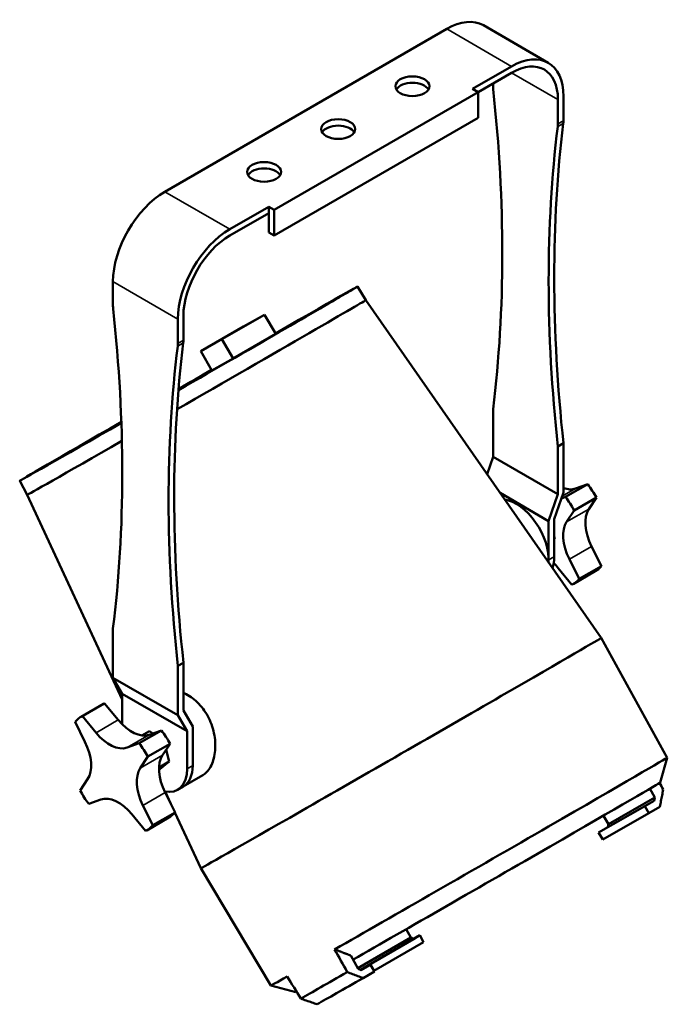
# Model space of a CAD drawing. Header units: millimetres. Extents: x 20 to 2980, y 20 to 2980.
# Tile 3 of 5: x 2164 to 2411, y 531 to 906. Entities that reach past the tile are written whole.
import ezdxf

# ---------------------------------------------------------------- set-up
doc = ezdxf.new("R2010")
doc.units = ezdxf.units.MM
doc.layers.add('Visible (ISO)', color=7, linetype='Continuous', lineweight=50)
doc.layers.add('Visible Narrow (ISO)', color=7, linetype='Continuous', lineweight=35)

msp = doc.modelspace()

# ---------------------------------------------------------------- linework, layer by layer
at = {"layer": 'Visible (ISO)'}
for p, q in [((2326.47, 902.54), (2218.99, 840.49)), ((2365.21, 889.64), (2340.47, 903.93)), ((2351.21, 888.25), (2336.37, 879.68)), ((2351.21, 885.8), (2338.49, 878.45)), ((2336.37, 879.68), (2338.49, 878.45)), ((2344.14, 880.63), (2344.14, 881.72)), ((2260.71, 833.54), (2338.49, 878.45)), ((2338.49, 878.45), (2338.49, 868.65)), ((2368.89, 866.34), (2368.89, 875.59)), ((2371.01, 867.56), (2371.01, 876.82)), ((2338.49, 868.65), (2260.71, 823.75)), ((2258.58, 834.77), (2243.73, 826.2)), ((2258.58, 834.77), (2260.71, 833.54)), ((2258.58, 834.77), (2258.58, 832.32)), ((2260.71, 833.54), (2260.71, 823.75)), ((2258.58, 832.32), (2243.73, 823.75)), ((2258.58, 832.32), (2258.58, 824.97)), ((2260.71, 823.75), (2258.58, 824.97)), ((2199.19, 806.19), (2199.19, 796.94)), ((2292.45, 804.3), (2295.6, 799.13)), ((2295.6, 799.13), (2385.38, 670.31)), ((2226.06, 783.87), (2226.06, 793.13)), ((2257.02, 793.59), (2240.76, 784.2)), ((2248.99, 789.02), (2257.02, 793.59)), ((2257.02, 793.59), (2261.24, 786.26)), ((2223.94, 791.9), (2223.94, 782.65)), ((2232.73, 779.63), (2248.99, 789.02)), ((2261.24, 786.26), (2244.97, 776.87)), ((2240.76, 784.2), (2232.73, 779.63)), ((2240.76, 784.2), (2244.97, 776.87)), ((2236.95, 772.29), (2232.73, 779.63)), ((2244.97, 776.87), (2236.95, 772.29)), ((2344.14, 739.41), (2344.14, 757.61)), ((2371.01, 744.55), (2368.89, 743.32)), ((2371.01, 725.77), (2371.01, 744.55)), ((2368.89, 725.12), (2368.89, 743.32)), ((2344.14, 739.41), (2341.85, 732.78)), ((2344.14, 739.41), (2368.89, 725.12)), ((2163.6, 730.22), (2166.49, 724.9)), ((2371.8, 724.07), (2380.27, 728.96)), ((2375.63, 727.3), (2380.27, 728.96)), ((2166.49, 724.9), (2202.72, 646.91)), ((2346.85, 725.6), (2365.36, 714.91)), ((2368.89, 725.12), (2365.36, 714.91)), ((2367.48, 715.56), (2371.01, 725.77)), ((2371.8, 724.07), (2370.23, 723.51)), ((2375.11, 718.95), (2383.58, 723.84)), ((2383.58, 723.84), (2380.69, 719.49)), ((2372.21, 714.59), (2375.11, 718.95)), ((2365.36, 700.05), (2365.36, 714.91)), ((2367.48, 701.27), (2367.48, 715.56)), ((2367.75, 708.15), (2367.48, 709.15)), ((2367.48, 707.93), (2367.75, 708.15)), ((2367.75, 708.15), (2367.48, 707.99)), ((2381.72, 705.24), (2385.48, 697.72)), ((2377, 692.83), (2373.25, 700.35)), ((2369.01, 696.96), (2374.23, 690.61)), ((2383.15, 695.74), (2374.67, 690.85)), ((2385.48, 697.72), (2377, 692.83)), ((2199.19, 673.92), (2199.19, 655.14)), ((2410.57, 624.67), (2385.38, 670.31)), ((2226.06, 660.86), (2223.94, 659.63)), ((2226.06, 642.65), (2226.06, 660.86)), ((2223.94, 659.63), (2223.94, 640.85)), ((2199.19, 655.14), (2223.94, 640.85)), ((2202.72, 649.02), (2199.19, 655.14)), ((2227.47, 634.73), (2202.72, 649.02)), ((2202.72, 637.35), (2202.72, 649.02)), ((2187.05, 640.26), (2195.53, 645.15)), ((2187.5, 640.5), (2195.97, 645.39)), ((2195.97, 645.39), (2201.19, 639.04)), ((2226.06, 642.65), (2229.59, 636.53)), ((2184.72, 638.28), (2188.48, 630.76)), ((2192.72, 634.15), (2187.5, 640.5)), ((2223.94, 640.85), (2227.47, 634.73)), ((2217.65, 635.07), (2209.18, 630.18)), ((2210.22, 633.14), (2213.16, 634.84)), ((2213.01, 633.41), (2217.65, 635.07)), ((2213.16, 634.84), (2214.37, 633.89)), ((2227.47, 620.44), (2227.47, 634.73)), ((2229.59, 621.66), (2229.59, 636.53)), ((2209.18, 630.18), (2204.54, 628.52)), ((2220.96, 629.95), (2212.49, 625.06)), ((2220.96, 629.95), (2218.06, 625.6)), ((2219.47, 627.71), (2220.67, 623.23)), ((2209.59, 620.71), (2212.49, 625.06)), ((2216.74, 620.97), (2220.67, 623.23)), ((2220.67, 623.23), (2217.03, 620.33)), ((2407.92, 615.19), (2410.57, 624.67)), ((2216.74, 620.16), (2217.03, 620.33)), ((2189.51, 616.51), (2186.62, 612.16)), ((2233.44, 617.97), (2225.97, 613.65)), ((2223.85, 612.43), (2225.97, 613.65)), ((2404, 612.86), (2405.85, 609.48)), ((2189.93, 607.04), (2194.57, 608.7)), ((2219.05, 611.76), (2221.21, 607.12)), ((2219.1, 611.35), (2222.85, 603.83)), ((2405.85, 609.48), (2388.14, 599.38)), ((2405.85, 609.48), (2405.63, 608.2)), ((2214.38, 598.94), (2210.63, 606.46)), ((2402.09, 606.16), (2384.41, 596.08)), ((2405.63, 608.2), (2387.95, 598.12)), ((2405.63, 608.2), (2402.09, 606.16)), ((2402.09, 606.16), (2403.53, 603.52)), ((2407.79, 605.98), (2403.53, 603.52)), ((2206.39, 603.07), (2211.6, 596.72)), ((2212.05, 596.96), (2220.53, 601.85)), ((2222.85, 603.83), (2214.38, 598.94)), ((2222.78, 603.74), (2232.65, 582.49)), ((2403.53, 603.52), (2385.96, 593.51)), ((2388.14, 599.38), (2386.23, 602.55)), ((2384.41, 596.08), (2387.95, 598.12)), ((2387.95, 598.12), (2388.14, 599.38)), ((2384.41, 596.08), (2385.96, 593.51)), ((2259.42, 537.77), (2232.65, 582.49)), ((2312.78, 556.09), (2292.56, 544.42)), ((2316.26, 556.93), (2293.56, 543.82)), ((2311.06, 559.29), (2312.78, 556.09)), ((2312.78, 556.09), (2313.75, 555.5)), ((2313.75, 555.5), (2316.26, 556.93)), ((2316.26, 556.93), (2317.68, 554.29)), ((2313.75, 555.5), (2293.54, 543.83)), ((2317.68, 554.29), (2298.74, 543.35)), ((2292.71, 544.16), (2289.93, 549.22)), ((2293.87, 543.7), (2297.43, 545.73)), ((2297.43, 545.73), (2293.89, 543.69)), ((2297.43, 545.73), (2298.87, 543.1)), ((2293.89, 543.69), (2292.71, 544.16)), ((2298.87, 543.1), (2294.61, 540.64)), ((2268.94, 535.29), (2259.42, 537.77))]:
    msp.add_line(p, q, dxfattribs=at)
for centre, major_axis, ratio, start_param, end_param in [((2326.47, 879.68), (14, 24.25), 0.57735, 0, 0.785398), ((2351.21, 865.39), (14, 24.25), 0.57735, 5.497787, 7.068583), ((2351.21, 865.39), (12.5, 21.65), 0.57735, 5.497787, 7.068583), ((2313.38, 878.25), (6.5, 0), 0.57735, 0.332447, 2.809146), ((2351.21, 876.54), (-5, 8.66), 0.57735, 0.785398, 0.91737), ((1948.16, 1047.47), (-282.5, 489.3), 0.57735, 3.793854, 4.058963), ((2363.94, 871.65), (-5, 8.66), 0.57735, 3.795019, 3.926991), ((2285.1, 861.92), (6.5, 0), 0.57735, 0.332447, 2.809146), ((2764.87, 575.94), (282.5, -489.3), 0.57735, 3.795019, 4.060127), ((2766.99, 577.16), (282.5, -489.3), 0.57735, 3.795019, 4.060127), ((2361.82, 870.42), (5, -8.66), 0.57735, 0.653426, 0.785398), ((2256.82, 845.59), (6.5, 0), 0.57735, 0.332447, 2.809146), ((2218.99, 817.62), (14, 24.25), 0.57735, 0.785398, 2.356194), ((2243.73, 803.33), (-14, -24.25), 0.57735, 3.926991, 5.497787), ((2243.73, 803.33), (12.5, 21.65), 0.57735, 0.785398, 2.356194), ((2228.03, 767.26), (64.42, 37.04), 0.002537, 4.650704, 7.313205), ((2206.26, 792.85), (-5, 8.66), 0.57735, 0.785398, 0.91737), ((2231.05, 762.01), (64.56, 37.12), 0.002537, 4.59547, 6.28325), ((1803.21, 963.78), (-282.5, 489.3), 0.57735, 3.793854, 4.058963), ((2619.92, 492.25), (282.5, -489.3), 0.57735, 3.795019, 4.060127), ((2622.04, 493.47), (282.5, -489.3), 0.57735, 3.795019, 4.060127), ((2216.86, 786.73), (5, -8.66), 0.57735, 0.653426, 0.785398), ((2218.99, 787.95), (-5, 8.66), 0.57735, 3.795019, 3.926991), ((2228.03, 767.26), (-64.42, -37.04), 0.002537, 4.574153, 4.77057), ((2228.03, 767.26), (-64.42, -37.04), 0.002537, 5.120571, 7.443116), ((2231.05, 762.01), (-64.56, -37.12), 0.002537, 6.283121, 7.395906), ((2370.65, 717.39), (12.5, -21.65), 0.57735, 1.535525, 1.780601), ((2368.96, 740.67), (7.5, -12.99), 0.57735, 5.692871, 6.178753), ((2352.98, 707.19), (8.75, -15.16), 0.57735, 0.716817, 2.717973), ((2362.17, 712.5), (-12.5, 21.65), 0.57735, 4.677118, 4.922193), ((2389.96, 708.19), (-7.5, 12.99), 0.57735, 0.278966, 1.466364), ((2381.49, 703.3), (-7.5, 12.99), 0.57735, 0.278966, 1.466364), ((2352.98, 707.19), (8.75, -15.16), 0.57735, 0.716817, 0.785398), ((2355.1, 708.42), (-8.75, 15.16), 0.57735, 3.592862, 3.926991), ((2363.86, 689.22), (7.5, -12.99), 0.57735, 1.849762, 2.028289), ((2370.65, 717.39), (12.5, -21.65), 0.57735, 0, 0.209804), ((2362.17, 712.5), (12.5, -21.65), 0.57735, 6.247914, 6.49299), ((2309.02, 626.4), (-76.36, -43.91), 0.002537, 6.282964, 9.424999), ((2208.03, 623.5), (-12.5, 21.65), 0.57735, 6.247914, 6.283185), ((2199.55, 618.61), (-12.5, 21.65), 0.57735, 6.247914, 6.49299), ((2206.34, 646.78), (7.5, -12.99), 0.57735, 4.991355, 6.178753), ((2208.03, 623.5), (12.5, -21.65), 0.57735, 1.535525, 1.780601), ((2180.24, 627.81), (7.5, -12.99), 0.57735, 0.278966, 1.466364), ((2197.86, 641.89), (7.5, -12.99), 0.57735, 4.991355, 6.178753), ((2199.55, 618.61), (-12.5, 21.65), 0.57735, 4.677118, 4.922193), ((2227.34, 614.3), (-7.5, 12.99), 0.57735, 0.278966, 1.466364), ((2334.99, 581.22), (75.58, 43.45), 0.002537, 3.965283, 6.283141), ((2218.87, 609.41), (-7.5, 12.99), 0.57735, 0.278966, 1.466364), ((2215.1, 627.58), (8.75, -15.16), 0.57735, 5.808675, 7.068583), ((2217.22, 628.81), (8.75, -15.16), 0.57735, 0, 0.785398), ((2217.22, 628.81), (8.75, -15.16), 0.57735, 0, 0.785398), ((2199.55, 618.61), (12.5, -21.65), 0.57735, 4.677118, 4.922193), ((2338.43, 575.24), (69.49, 39.95), 0.002537, 3.955262, 6.280603), ((2201.24, 595.33), (-7.5, 12.99), 0.57735, 4.991355, 6.178753), ((2208.03, 623.5), (12.5, -21.65), 0.57735, 0, 0.209804), ((2199.55, 618.61), (12.5, -21.65), 0.57735, 6.247914, 6.49299), ((2334.99, 581.22), (-75.58, -43.45), 0.002537, 0.000044, 0.407274), ((2339.93, 572.64), (75.43, 43.37), 0.002537, 3.552507, 3.961643), ((2342.42, 568.3), (71.02, 40.83), 0.002537, 3.541787, 3.972363), ((2338.43, 575.24), (-69.49, -39.95), 0.002537, 0.002582, 0.087389)]:
    msp.add_ellipse(centre, major_axis=major_axis, ratio=ratio, start_param=start_param, end_param=end_param, dxfattribs=at)
for centre in [(2313.38, 880.7), (2285.1, 864.37), (2256.82, 848.04)]:
    msp.add_ellipse(centre, major_axis=(-6.5, 0), ratio=0.57735, dxfattribs=at)
for points, knots in [([(2226.06, 649.39), (2226.42, 649.24), (2226.77, 649.07), (2227.92, 648.47), (2228.75, 647.95), (2230.37, 646.72), (2231.17, 646), (2232.68, 644.42), (2233.38, 643.55), (2234.66, 641.72), (2235.22, 640.76), (2235.71, 639.79)], [9.156321, 9.156321, 9.156321, 9.156321, 9.298429, 9.298429, 9.624039, 9.624039, 9.949649, 9.949649, 10.275259, 10.275259, 10.600868, 10.600868, 10.600868, 10.600868]), ([(2235.71, 639.79), (2236.21, 638.78), (2236.66, 637.71), (2237.39, 635.48), (2237.67, 634.32), (2238.07, 632.03), (2238.18, 630.88), (2238.22, 628.67), (2238.16, 627.61), (2237.91, 625.65), (2237.71, 624.68), (2237.16, 622.85), (2236.82, 622), (2236, 620.48), (2235.54, 619.82), (2234.53, 618.72), (2233.99, 618.29), (2233.44, 617.97)], [0, 0, 0, 0, 0.337202, 0.337202, 0.674404, 0.674404, 1.011606, 1.011606, 1.348808, 1.348808, 1.684734, 1.684734, 2.020661, 2.020661, 2.356587, 2.356587, 2.687078, 2.687078, 2.687078, 2.687078])]:
    msp.add_open_spline(points, degree=3, knots=knots, dxfattribs=at)
for points in [[(2409.04, 612.48), (2408.59, 613.33), (2408.13, 614.18), (2407.67, 615.03)], [(2407.79, 605.98), (2407.93, 606.69), (2408.2, 608.12), (2408.62, 610.28), (2408.9, 611.74), (2409.04, 612.48)], [(2283.72, 551.55), (2285.33, 548.67), (2286.94, 545.79), (2288.56, 542.91)], [(2270.83, 532.8), (2269.1, 535.62), (2267.37, 538.43), (2265.64, 541.25)], [(2288.56, 542.91), (2289.24, 542.66), (2290.6, 542.14), (2292.62, 541.39), (2293.95, 540.89), (2294.61, 540.64)], [(2277.06, 530.63), (2276.38, 530.87), (2275.01, 531.34), (2272.93, 532.07), (2271.53, 532.56), (2270.83, 532.8)]]:
    msp.add_open_spline(points, degree=3, dxfattribs=at)
msp.add_rational_spline([(2283.72, 551.55), (2286.92, 550.35), (2289.93, 549.22)], [1, 1.00067725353, 1.00036035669], degree=2, dxfattribs=at)
at = {"layer": 'Visible Narrow (ISO)'}
for p, q in [((2351.21, 888.25), (2326.47, 902.54)), ((2368.89, 875.59), (2351.21, 885.8)), ((2368.89, 866.34), (2371.01, 867.56)), ((2368.83, 865.3), (2370.95, 866.52)), ((2243.73, 826.2), (2218.99, 840.49)), ((2223.94, 791.9), (2199.19, 806.19)), ((2223.87, 781.61), (2226, 782.83)), ((2223.94, 782.65), (2226.06, 783.87)), ((2375.63, 727.3), (2370.52, 724.35)), ((2380.69, 719.49), (2372.21, 714.59)), ((2381.72, 705.24), (2373.25, 700.35)), ((2365.36, 700.05), (2367.48, 701.27)), ((2192.72, 634.15), (2201.19, 639.04)), ((2204.54, 628.52), (2213.01, 633.41)), ((2209.59, 620.71), (2218.06, 625.6)), ((2227.47, 620.44), (2229.59, 621.66)), ((2210.63, 606.46), (2219.1, 611.35))]:
    msp.add_line(p, q, dxfattribs=at)

doc.saveas('drawing.dxf')
